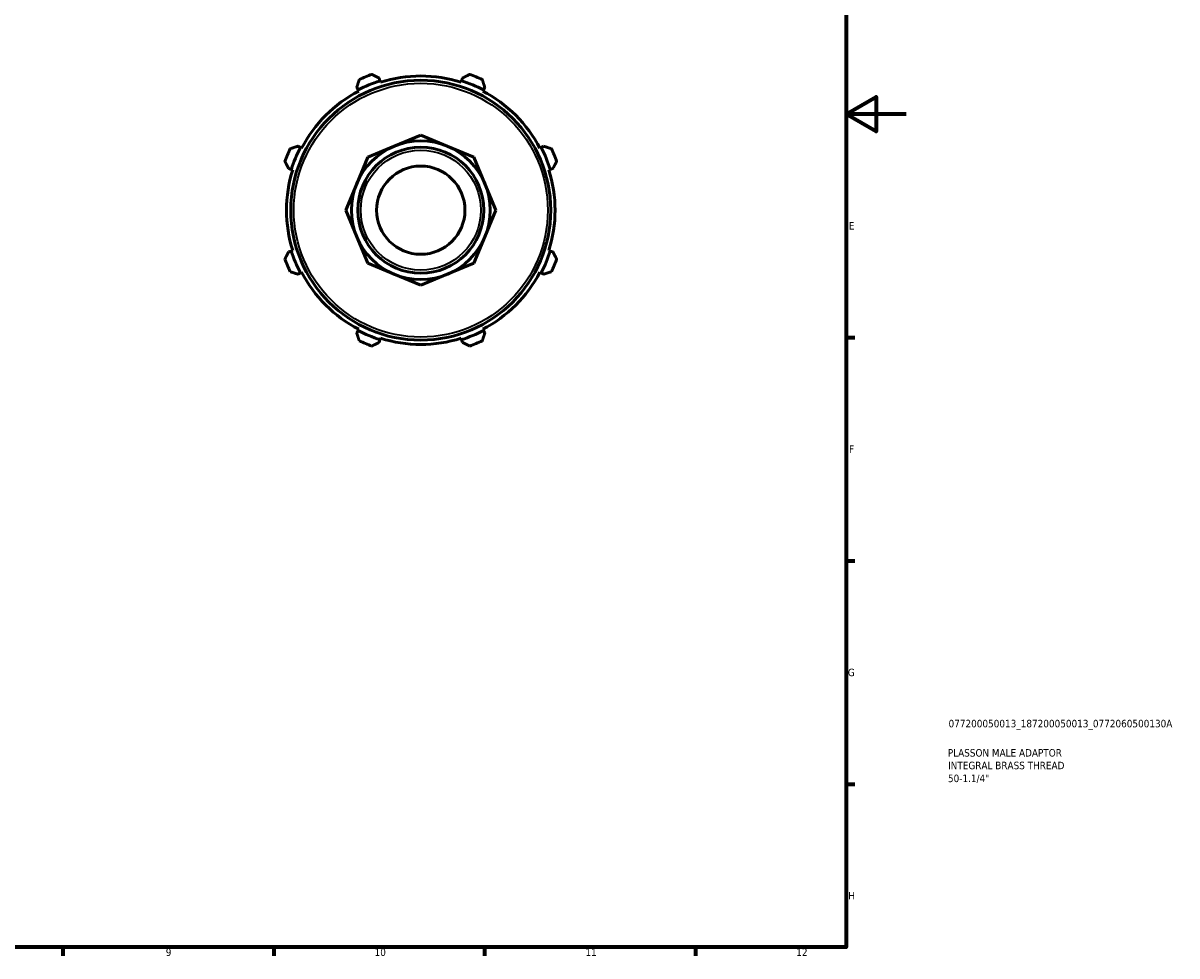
# Model space of a CAD drawing. Header units: millimetres. Extents: x 0 to 931, y 0 to 648.
# Tile 4 of 5: x 547 to 931, y 17 to 327. Entities that reach past the tile are written whole.
import ezdxf

# ---------------------------------------------------------------- set-up
doc = ezdxf.new("R2010")
doc.units = ezdxf.units.MM
for name, color, linetype, lineweight in [('Border (ISO)', 7, 'Continuous', 70), ('Title (ISO)', 7, 'Continuous', 50), ('Visible (ISO)', 7, 'Continuous', 50), ('Visible Narrow (ISO)', 7, 'Continuous', 35)]:
    doc.layers.add(name, color=color, linetype=linetype, lineweight=lineweight)
doc.styles.add('Note Text (ISO)', font='tahoma.ttf')

# ---------------------------------------------------------------- blocks, each defined once
blk = doc.blocks.new('Borders Default Border')
at = {"layer": 'Border (ISO)'}
for p, q in [((821, 222.75), (823.9, 222.75)), ((821, 148.5), (823.9, 148.5)), ((821, 74.25), (823.9, 74.25)), ((560.67, 20), (560.67, 17.1)), ((630.75, 20), (630.75, 17.1)), ((700.83, 20), (700.83, 17.1)), ((770.92, 20), (770.92, 17.1))]:
    blk.add_line(p, q, dxfattribs=at)
at = {"layer": 'Border (ISO)', "flags": 128}
for points in [[(20, 20), (20, 574), (821, 574), (821, 20), (20, 20)], [(841, 297), (821, 297), (831, 302.77), (831, 291.23), (821, 297)]]:
    blk.add_lwpolyline(points, dxfattribs=at)
at = {"layer": 'Border (ISO)', "color": 232, "true_color": 0xca0064, "char_height": 2.5, "attachment_point": 7, "style": 'Note Text (ISO)'}
for s, insert in [('E', (821.94, 258.63)), ('F', (822, 184.38)), ('G', (821.61, 110.08)), ('H', (821.74, 35.88)), ('9', (594.88, 17.05)), ('10', (664.29, 17.05)), ('11', (734.37, 17.1)), ('12', (804.46, 17.1))]:
    blk.add_mtext(s, dxfattribs=dict(at, insert=insert))
blk = doc.blocks.new('Title Blocks ISO')
at = {"layer": 'Title (ISO)', "color": 232, "true_color": 0xca0064, "style": 'Note Text (ISO)'}
for tag, p in [('PART_NUMBER_001', (34.08, 73.13)), ('DESCRIPTION_001', (33.84, 63.4)), ('DESCRIPTION_002', (33.93, 59.19)), ('DESCRIPTION_003', (33.88, 54.91))]:
    blk.add_attdef(tag, p, '', height=2.5, dxfattribs=at)

msp = doc.modelspace()

# ---------------------------------------------------------------- linework, layer by layer
at = {"layer": 'Visible (ISO)'}
for p, q in [((666.075, 308.138), (665.786, 309.054)), ((666.219, 307.68), (666.075, 308.138)), ((693.211, 308.138), (693.066, 307.68)), ((693.499, 309.054), (693.211, 308.138)), ((658.366, 305.98), (658.809, 305.128)), ((658.809, 305.128), (659.03, 304.703)), ((700.255, 304.703), (700.477, 305.128)), ((700.477, 305.128), (700.92, 305.98)), ((679.643, 290.056), (670.822, 286.402)), ((688.464, 286.402), (679.643, 290.056)), ((639.621, 285.941), (638.769, 286.384)), ((640.047, 285.719), (639.621, 285.941)), ((670.822, 286.402), (662.001, 282.749)), ((697.285, 282.749), (688.464, 286.402)), ((719.665, 285.941), (719.239, 285.719)), ((720.516, 286.384), (719.665, 285.941)), ((662.001, 282.749), (658.347, 273.928)), ((700.939, 273.928), (697.285, 282.749)), ((635.696, 278.963), (636.611, 278.674)), ((636.611, 278.674), (637.069, 278.53)), ((722.217, 278.53), (722.675, 278.674)), ((722.675, 278.674), (723.59, 278.963)), ((658.347, 273.928), (654.693, 265.107)), ((704.593, 265.107), (700.939, 273.928)), ((654.693, 265.107), (658.347, 256.285)), ((700.939, 256.285), (704.593, 265.107)), ((658.347, 256.285), (662.001, 247.464)), ((697.285, 247.464), (700.939, 256.285)), ((636.611, 251.539), (635.696, 251.25)), ((637.069, 251.683), (636.611, 251.539)), ((722.675, 251.539), (722.217, 251.683)), ((723.59, 251.25), (722.675, 251.539)), ((662.001, 247.464), (670.822, 243.811)), ((688.464, 243.811), (697.285, 247.464)), ((638.769, 243.829), (639.621, 244.272)), ((639.621, 244.272), (640.047, 244.494)), ((670.822, 243.811), (679.643, 240.157)), ((679.643, 240.157), (688.464, 243.811)), ((719.239, 244.494), (719.665, 244.272)), ((719.665, 244.272), (720.516, 243.829)), ((658.809, 225.085), (658.366, 224.233)), ((659.03, 225.51), (658.809, 225.085)), ((666.075, 222.075), (666.219, 222.533)), ((693.066, 222.533), (693.211, 222.075)), ((700.477, 225.085), (700.255, 225.51)), ((700.92, 224.233), (700.477, 225.085)), ((665.786, 221.159), (666.075, 222.075)), ((693.211, 222.075), (693.499, 221.159))]:
    msp.add_line(p, q, dxfattribs=at)
for radius in [43.2, 23.051, 20.955, 14.668]:
    msp.add_circle((679.643, 265.107), radius, dxfattribs=at)
for radius, start, end in [(45.12, 107.5, 117.5), (48, 109.79198, 115.20802), (44.64, 72.5, 107.5), (45.12, 62.5, 72.5), (48, 64.79198, 70.20802), (44.64, 117.5, 152.5), (44.64, 27.5, 62.5), (48, 154.79198, 160.20802), (45.12, 152.5, 162.5), (45.12, 17.5, 27.5), (48, 19.79198, 25.20802), (44.64, 162.5, 197.5), (44.64, 342.5, 17.5), (45.12, 197.5, 207.5), (45.12, 332.5, 342.5), (48, 199.79198, 205.20802), (48, 334.79198, 340.20802), (44.64, 207.5, 242.5), (44.64, 297.5, 332.5), (45.12, 242.5, 252.5), (44.64, 252.5, 287.5), (45.12, 287.5, 297.5), (48, 244.79198, 250.20802), (48, 289.79198, 295.20802)]:
    msp.add_arc((679.643, 265.107), radius, start, end, dxfattribs=at)
for points, weights in [([(659.199, 308.535), (658.774, 307.232), (658.366, 305.98)], [1.01276464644, 1.00920776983, 1.00484243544]), ([(665.786, 309.054), (664.613, 309.65), (663.39, 310.271)], [1.00484243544, 1.00920776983, 1.01276464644]), ([(695.896, 310.271), (694.673, 309.65), (693.499, 309.054)], [1.01276464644, 1.00920776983, 1.00484243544]), ([(700.92, 305.98), (700.512, 307.232), (700.086, 308.535)], [1.00484243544, 1.00920776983, 1.01276464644]), ([(638.769, 286.384), (637.518, 285.975), (636.214, 285.55)], [1.00484243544, 1.00920776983, 1.01276464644]), ([(723.072, 285.55), (721.768, 285.975), (720.516, 286.384)], [1.01276464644, 1.00920776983, 1.00484243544]), ([(634.478, 281.36), (635.099, 280.137), (635.696, 278.963)], [1.01276464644, 1.00920776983, 1.00484243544]), ([(723.59, 278.963), (724.186, 280.137), (724.807, 281.36)], [1.00484243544, 1.00920776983, 1.01276464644]), ([(635.696, 251.25), (635.099, 250.076), (634.478, 248.853)], [1.00484243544, 1.00920776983, 1.01276464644]), ([(724.807, 248.853), (724.186, 250.076), (723.59, 251.25)], [1.01276464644, 1.00920776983, 1.00484243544]), ([(636.214, 244.663), (637.518, 244.238), (638.769, 243.829)], [1.01276464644, 1.00920776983, 1.00484243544]), ([(720.516, 243.829), (721.768, 244.238), (723.072, 244.663)], [1.00484243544, 1.00920776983, 1.01276464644]), ([(658.366, 224.233), (658.774, 222.981), (659.199, 221.678)], [1.00484243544, 1.00920776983, 1.01276464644]), ([(700.086, 221.678), (700.512, 222.981), (700.92, 224.233)], [1.01276464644, 1.00920776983, 1.00484243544]), ([(663.39, 219.942), (664.613, 220.563), (665.786, 221.159)], [1.01276464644, 1.00920776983, 1.00484243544]), ([(693.499, 221.159), (694.673, 220.563), (695.896, 219.942)], [1.00484243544, 1.00920776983, 1.01276464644])]:
    msp.add_rational_spline(points, weights, degree=2, dxfattribs=at)
at = {"layer": 'Visible Narrow (ISO)'}
for radius in [42.2, 19.955]:
    msp.add_circle((679.643, 265.107), radius, dxfattribs=at)

# ---------------------------------------------------------------- block references
msp.add_blockref('Borders Default Border', (0, 0))
msp.add_blockref('Title Blocks ISO', (821, 20)).add_auto_attribs({'PART_NUMBER_001': '077200050013_187200050013_0772060500130A', 'DESCRIPTION_001': 'PLASSON MALE ADAPTOR', 'DESCRIPTION_002': 'INTEGRAL BRASS THREAD', 'DESCRIPTION_003': '50-1.1/4"'})

doc.saveas('drawing.dxf')
